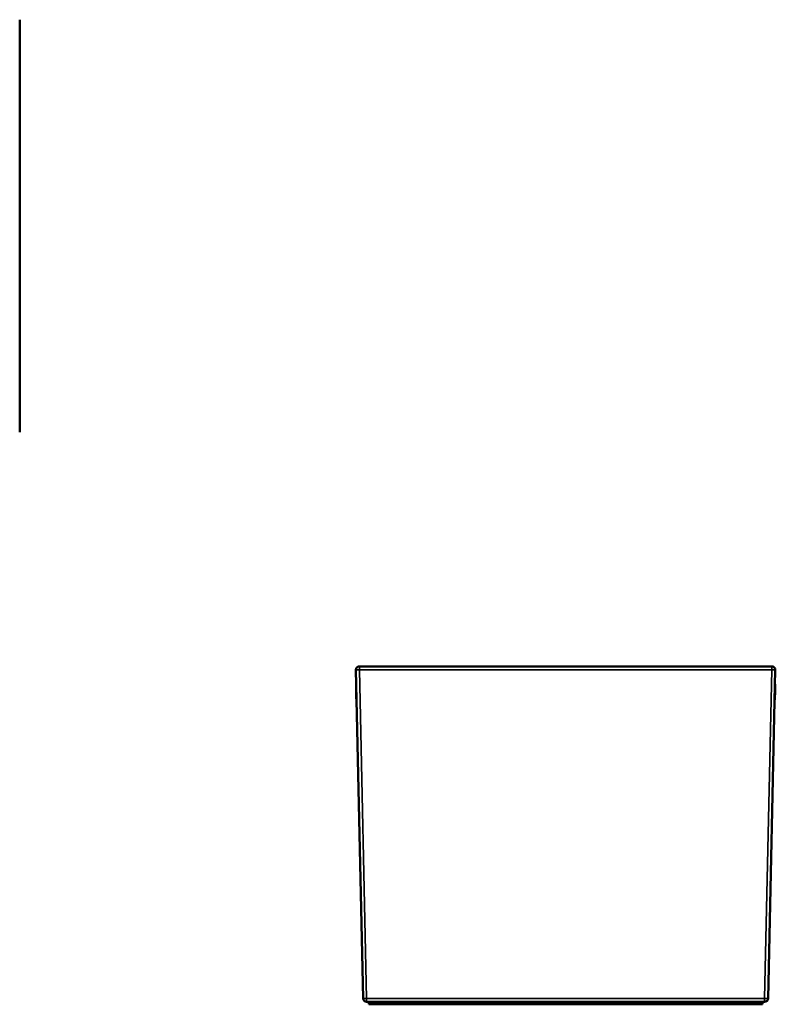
# Model space of a CAD drawing. Header units: millimetres. Extents: x 2057 to 6014, y 1768 to 4066.
# Tile 13 of 13: x 4256 to 6014, y 1768 to 4058. Entities that reach past the tile are written whole.
import ezdxf

# ---------------------------------------------------------------- set-up
doc = ezdxf.new("R2010")
doc.units = ezdxf.units.MM
doc.layers.add('Visibile (ISO)', color=7, linetype='Continuous', lineweight=50)
doc.layers.add('Visibile sottile (ISO)', color=7, linetype='Continuous', lineweight=35)

msp = doc.modelspace()

# ---------------------------------------------------------------- linework, layer by layer
at = {"layer": 'Visibile (ISO)'}
for p, q in [((4256.2, 4057.5), (4256.2, 3097.9)), ((5055.3, 1781.4), (5038.4, 2545.4)), ((6006, 2553.6), (5046.4, 2553.6)), ((6014, 2545.4), (5997.1, 1781.4)), ((5038.6, 2511.9), (5038.6, 2511.9)), ((5038.6, 2511.9), (5038.6, 2511.8)), ((5038.6, 2511.9), (5039.1, 2511.9)), ((5038.6, 2511.9), (5039.1, 2511.9)), ((5038.6, 2511.8), (5038.6, 2511.5)), ((5038.6, 2511.8), (5039.1, 2511.8)), ((5038.6, 2511.5), (5039.1, 2511.6)), ((5038.6, 2511.5), (5039.1, 2511.6)), ((5038.6, 2511.5), (5038.6, 2510.7)), ((5038.6, 2511.5), (5038.6, 2511.5)), ((5038.6, 2511.5), (5038.6, 2511.5)), ((5038.6, 2511.5), (5039.1, 2511.5)), ((5038.6, 2510.7), (5038.6, 2510.5)), ((5038.6, 2510.5), (5038.6, 2510.4)), ((5038.6, 2510.5), (5039.1, 2510.5)), ((5038.6, 2510.4), (5038.6, 2510.3)), ((5038.6, 2510.4), (5038.6, 2510.4)), ((5038.6, 2510.4), (5039.1, 2510.4)), ((5038.6, 2510.3), (5038.7, 2508.9)), ((5038.6, 2510.3), (5039.1, 2510.3)), ((5038.7, 2508.9), (5038.7, 2508.6)), ((5038.7, 2508.9), (5038.7, 2508.9)), ((5039.2, 2508.9), (5038.7, 2508.9)), ((5038.7, 2508.6), (5038.7, 2508.4)), ((5039.2, 2508.6), (5038.7, 2508.6)), ((5038.7, 2508.4), (5038.7, 2508.2)), ((5039.2, 2508.4), (5038.7, 2508.4)), ((5038.7, 2508.2), (5038.7, 2508)), ((5039.2, 2508.2), (5038.7, 2508.2)), ((5038.7, 2508), (5038.7, 2507.9)), ((5039.2, 2508), (5038.7, 2508)), ((5038.7, 2507.9), (5038.7, 2507.8)), ((5039.2, 2507.9), (5038.7, 2507.9)), ((5038.7, 2507.9), (5038.7, 2507.9)), ((5038.7, 2507.8), (5038.7, 2507.7)), ((5038.7, 2507.7), (5038.7, 2507.5)), ((5038.7, 2507.7), (5038.7, 2507.7)), ((5039.2, 2507.7), (5038.7, 2507.7)), ((5039.2, 2507.7), (5038.7, 2507.7)), ((5038.7, 2507.5), (5038.7, 2507.4)), ((5039.2, 2507.5), (5038.7, 2507.5)), ((5038.7, 2507.4), (5038.7, 2507.2)), ((5038.7, 2507.2), (5038.7, 2507)), ((5038.7, 2507.2), (5038.7, 2507.2)), ((5039.2, 2507.2), (5038.7, 2507.2)), ((5038.7, 2507), (5038.7, 2506.7)), ((5038.7, 2506.7), (5038.7, 2506.3)), ((5038.7, 2506.3), (5038.7, 2506.2)), ((5038.7, 2506.2), (5038.7, 2505.6)), ((5039.2, 2506.2), (5038.7, 2506.2)), ((5038.7, 2505.6), (5038.7, 2505.5)), ((5038.7, 2505.5), (5038.8, 2505.1)), ((5038.8, 2505.1), (5038.8, 2505)), ((5038.8, 2505), (5038.8, 2504.9)), ((5039.3, 2505), (5038.8, 2505)), ((5038.8, 2504.9), (5038.8, 2504.8)), ((5039.3, 2504.8), (5038.8, 2504.8)), ((5038.8, 2504.8), (5038.8, 2504.6)), ((5038.8, 2504.6), (5038.8, 2504)), ((5039.3, 2504.6), (5038.8, 2504.6)), ((5038.8, 2504), (5038.8, 2503.3)), ((5038.8, 2503.3), (5038.8, 2503)), ((5039.3, 2503.3), (5038.8, 2503.3)), ((5038.8, 2503), (5038.8, 2502.7)), ((5039.3, 2503), (5038.8, 2503)), ((5038.8, 2502.7), (5038.8, 2502.6)), ((5039.3, 2502.7), (5038.8, 2502.7)), ((5038.8, 2502.6), (5038.8, 2502.5)), ((5038.8, 2502.5), (5038.8, 2502.4)), ((5039.3, 2502.5), (5038.8, 2502.5)), ((5038.8, 2502.4), (5038.8, 2501.3)), ((5039.3, 2502.4), (5038.8, 2502.4)), ((5038.8, 2501.3), (5038.9, 2500)), ((5039.3, 2501.3), (5038.8, 2501.3)), ((5038.9, 2500), (5038.9, 2499.6)), ((5039.4, 2500), (5038.9, 2500)), ((5038.9, 2499.6), (5038.9, 2499.3)), ((5039.4, 2499.6), (5038.9, 2499.6)), ((5038.9, 2499.3), (5038.9, 2499.1)), ((5039.4, 2499.3), (5038.9, 2499.3)), ((5038.9, 2499.1), (5038.9, 2498.7)), ((5039.4, 2499.1), (5038.9, 2499.1)), ((5038.9, 2498.7), (5038.9, 2498.6)), ((5039.4, 2498.7), (5038.9, 2498.7)), ((5038.9, 2498.6), (5039, 2496)), ((5039.4, 2498.6), (5038.9, 2498.6)), ((5038.9, 2498.6), (5038.9, 2498.6)), ((5039, 2496), (5039.5, 2496)), ((5039.5, 2496), (5039, 2496)), ((6013, 2502.4), (6013.5, 2502.4)), ((6013.5, 2502.3), (6013, 2502.3)), ((6013, 2502.1), (6013.5, 2502.1)), ((6013, 2501.3), (6013.5, 2501.3)), ((6013, 2500.8), (6013.5, 2500.8)), ((6013, 2500.7), (6013.5, 2500.7)), ((6013, 2499), (6013.5, 2499)), ((6013, 2498.6), (6013.5, 2498.6)), ((6013, 2498.4), (6013.5, 2498.4)), ((6013.1, 2507), (6013.6, 2507)), ((6013.1, 2506.7), (6013.6, 2506.7)), ((6013.1, 2506.4), (6013.6, 2506.4)), ((6013.1, 2504.9), (6013.6, 2504.8)), ((6013.1, 2504.6), (6013.6, 2504.6)), ((6013.1, 2504.5), (6013.6, 2504.5)), ((6013.1, 2504.2), (6013.6, 2504.2)), ((6013.1, 2503.8), (6013.6, 2503.8)), ((6013.1, 2502.9), (6013.6, 2502.9)), ((6013.1, 2502.8), (6013.6, 2502.7)), ((6013.2, 2511.6), (6013.7, 2511.6)), ((6013.2, 2511.4), (6013.7, 2511.4)), ((6013.2, 2511.1), (6013.7, 2511.1)), ((6013.2, 2511.1), (6013.7, 2511.1)), ((6013.2, 2511), (6013.7, 2511)), ((6013.2, 2510.9), (6013.7, 2510.9)), ((6013.2, 2510.9), (6013.7, 2510.9)), ((6013.2, 2510.8), (6013.7, 2510.8)), ((6013.2, 2510.7), (6013.7, 2510.7)), ((6013.2, 2510.6), (6013.7, 2510.6)), ((6013.2, 2510.5), (6013.7, 2510.5)), ((6013.2, 2510.4), (6013.7, 2510.4)), ((6013.2, 2510.2), (6013.7, 2510.1)), ((6013.2, 2510.1), (6013.7, 2510.1)), ((6013.2, 2510.1), (6013.7, 2510.1)), ((6013.2, 2509.6), (6013.7, 2509.6)), ((6013.2, 2509.1), (6013.7, 2509)), ((6013.2, 2509.1), (6013.7, 2509.1)), ((6013.2, 2508.8), (6013.7, 2508.8)), ((6013.2, 2508.7), (6013.7, 2508.7)), ((6013.2, 2508.5), (6013.7, 2508.5)), ((6013.2, 2508.3), (6013.7, 2508.2)), ((6013.2, 2508), (6013.7, 2508)), ((6013.2, 2508), (6013.7, 2508)), ((6013.2, 2507.7), (6013.7, 2507.7)), ((6013.8, 2511.8), (6013.3, 2511.8)), ((6013.4, 2495.9), (6013.5, 2498.4)), ((6013.5, 2502.4), (6013.6, 2502.7)), ((6013.5, 2502.3), (6013.5, 2502.4)), ((6013.5, 2502.2), (6013.5, 2502.3)), ((6013.5, 2502.2), (6013.5, 2502.1)), ((6013.5, 2502), (6013.5, 2502.1)), ((6013.5, 2501.3), (6013.5, 2502)), ((6013.5, 2500.8), (6013.5, 2501.3)), ((6013.5, 2500.7), (6013.5, 2500.8)), ((6013.5, 2500.2), (6013.5, 2500.7)), ((6013.5, 2499.4), (6013.5, 2500.2)), ((6013.5, 2499.1), (6013.5, 2499.4)), ((6013.5, 2499), (6013.5, 2499.1)), ((6013.5, 2498.7), (6013.5, 2499)), ((6013.5, 2498.6), (6013.5, 2498.7)), ((6013.5, 2498.4), (6013.5, 2498.6)), ((6013.6, 2507), (6013.7, 2507.3)), ((6013.6, 2506.7), (6013.6, 2507)), ((6013.6, 2506.4), (6013.6, 2506.7)), ((6013.6, 2505.6), (6013.6, 2506.4)), ((6013.6, 2505.3), (6013.6, 2505.6)), ((6013.6, 2505), (6013.6, 2505.3)), ((6013.6, 2504.8), (6013.6, 2505)), ((6013.6, 2504.6), (6013.6, 2504.8)), ((6013.6, 2504.5), (6013.6, 2504.6)), ((6013.6, 2504.2), (6013.6, 2504.5)), ((6013.6, 2503.8), (6013.6, 2504.2)), ((6013.6, 2503.5), (6013.6, 2503.8)), ((6013.6, 2502.9), (6013.6, 2503.5)), ((6013.6, 2502.7), (6013.6, 2502.9)), ((6013.7, 2511.6), (6013.8, 2511.8)), ((6013.7, 2511.5), (6013.7, 2511.6)), ((6013.7, 2511.5), (6013.7, 2511.5)), ((6013.7, 2511.5), (6013.7, 2511.5)), ((6013.7, 2511.4), (6013.7, 2511.5)), ((6013.7, 2511.1), (6013.7, 2511.4)), ((6013.7, 2511.1), (6013.7, 2511.1)), ((6013.7, 2511), (6013.7, 2511.1)), ((6013.7, 2510.9), (6013.7, 2511)), ((6013.7, 2510.9), (6013.7, 2510.9)), ((6013.7, 2510.9), (6013.7, 2510.9)), ((6013.7, 2510.8), (6013.7, 2510.9)), ((6013.7, 2510.7), (6013.7, 2510.8)), ((6013.7, 2510.6), (6013.7, 2510.7)), ((6013.7, 2510.5), (6013.7, 2510.6)), ((6013.7, 2510.4), (6013.7, 2510.5)), ((6013.7, 2510.4), (6013.7, 2510.4)), ((6013.7, 2510.3), (6013.7, 2510.4)), ((6013.7, 2510.1), (6013.7, 2510.3)), ((6013.7, 2510.1), (6013.7, 2510.1)), ((6013.7, 2510.1), (6013.7, 2510.1)), ((6013.7, 2510.1), (6013.7, 2510.1)), ((6013.7, 2509.6), (6013.7, 2510.1)), ((6013.7, 2509.5), (6013.7, 2509.6)), ((6013.7, 2509.2), (6013.7, 2509.5)), ((6013.7, 2509.1), (6013.7, 2509.2)), ((6013.7, 2509.1), (6013.7, 2509.1)), ((6013.7, 2509), (6013.7, 2509.1)), ((6013.7, 2508.8), (6013.7, 2509)), ((6013.7, 2508.7), (6013.7, 2508.8)), ((6013.7, 2508.5), (6013.7, 2508.7)), ((6013.7, 2508.3), (6013.7, 2508.5)), ((6013.7, 2508.2), (6013.7, 2508.3)), ((6013.7, 2508.2), (6013.7, 2508.2)), ((6013.7, 2508), (6013.7, 2508.2)), ((6013.7, 2508), (6013.7, 2508)), ((6013.7, 2507.7), (6013.7, 2508)), ((6013.7, 2507.6), (6013.7, 2507.7)), ((6013.7, 2507.3), (6013.7, 2507.6)), ((5039, 2496), (5039, 2496)), ((5039, 2496), (5039.1, 2490.1)), ((5039.1, 2490.1), (5039.6, 2490.1)), ((5039.1, 2490.1), (5039.2, 2484.1)), ((5039.7, 2484.1), (5039.2, 2484.1)), ((5039.2, 2483.7), (5039.2, 2483.7)), ((5039.2, 2483.7), (5039.7, 2483.7)), ((5039.2, 2483.7), (5039.2, 2483.6)), ((5039.2, 2483.7), (5039.2, 2483.7)), ((5039.7, 2483.7), (5039.2, 2483.7)), ((5039.2, 2483.6), (5039.2, 2483.1)), ((5039.7, 2483.6), (5039.2, 2483.6)), ((5039.2, 2483.6), (5039.2, 2483.6)), ((5039.7, 2483.6), (5039.2, 2483.6)), ((5039.2, 2483.1), (5039.2, 2483)), ((5039.7, 2483.1), (5039.2, 2483.1)), ((5039.2, 2483.1), (5039.2, 2483.1)), ((5039.7, 2483.1), (5039.2, 2483.1)), ((5039.2, 2483), (5039.2, 2482.8)), ((5039.7, 2483), (5039.2, 2483)), ((5039.2, 2482.8), (5039.3, 2482.7)), ((5039.7, 2482.8), (5039.2, 2482.8)), ((5039.3, 2482.7), (5039.3, 2482.1)), ((5039.8, 2482.7), (5039.3, 2482.7)), ((5039.3, 2482.7), (5039.3, 2482.7)), ((5039.8, 2482.7), (5039.3, 2482.7)), ((5039.3, 2482.7), (5039.3, 2482.7)), ((5039.8, 2482.7), (5039.3, 2482.7)), ((5039.3, 2482.1), (5039.3, 2481.9)), ((5039.8, 2482), (5039.3, 2481.9)), ((5039.3, 2481.9), (5039.3, 2481.7)), ((5039.3, 2481.7), (5039.3, 2481)), ((5039.3, 2481.7), (5039.3, 2481.7)), ((5039.3, 2481.7), (5039.3, 2481.7)), ((5039.3, 2481.7), (5039.8, 2481.7)), ((5039.3, 2481.7), (5039.8, 2481.7)), ((5039.3, 2481.7), (5039.8, 2481.7)), ((5039.3, 2481), (5039.3, 2480.8)), ((5039.8, 2481), (5039.3, 2481)), ((5039.3, 2480.8), (5039.3, 2480.6)), ((5039.3, 2480.6), (5039.3, 2480.5)), ((5039.8, 2480.6), (5039.3, 2480.5)), ((5039.3, 2480.5), (5039.3, 2480.4)), ((5039.3, 2480.4), (5039.3, 2480.2)), ((5039.3, 2480.2), (5039.3, 2480.1)), ((5039.3, 2480.1), (5039.3, 2480)), ((5039.3, 2480.1), (5039.3, 2480.1)), ((5039.3, 2480.1), (5039.3, 2480.1)), ((5039.3, 2480.1), (5039.3, 2480.1)), ((5039.3, 2480.1), (5039.8, 2480.1)), ((5039.3, 2480.1), (5039.8, 2480.1)), ((5039.8, 2480.1), (5039.3, 2480.1)), ((5039.3, 2480), (5039.3, 2479.9)), ((5039.3, 2479.9), (5039.3, 2479.7)), ((5039.3, 2479.9), (5039.8, 2479.9)), ((5039.3, 2479.7), (5039.3, 2479.5)), ((5039.3, 2479.5), (5039.3, 2479.4)), ((5039.8, 2479.5), (5039.3, 2479.5)), ((5039.3, 2479.4), (5039.3, 2479.3)), ((5039.3, 2479.3), (5039.8, 2479.4)), ((5039.8, 2479.4), (5039.3, 2479.4)), ((5039.3, 2479.3), (5039.3, 2479.2)), ((5039.3, 2479.3), (5039.3, 2479.3)), ((5039.3, 2479.3), (5039.8, 2479.3)), ((5039.3, 2479.2), (5039.3, 2478.9)), ((5039.3, 2478.9), (5039.3, 2478.7)), ((5039.3, 2478.9), (5039.8, 2478.9)), ((5039.3, 2478.7), (5039.3, 2478.3)), ((5039.3, 2478.7), (5039.3, 2478.7)), ((5039.3, 2478.7), (5039.3, 2478.7)), ((5039.3, 2478.7), (5039.8, 2478.7)), ((5039.3, 2478.3), (5039.3, 2478.3)), ((5039.3, 2478.3), (5039.4, 2478.2)), ((5039.8, 2478.3), (5039.3, 2478.3)), ((5039.4, 2478.2), (5039.4, 2478)), ((5039.4, 2478), (5039.4, 2477.9)), ((5039.9, 2478), (5039.4, 2478)), ((5039.4, 2477.9), (5039.4, 2477.8)), ((5039.4, 2477.8), (5039.4, 2477.7)), ((5039.9, 2477.8), (5039.4, 2477.8)), ((5039.4, 2477.7), (5039.4, 2477.5)), ((5039.9, 2477.7), (5039.4, 2477.7)), ((5039.4, 2477.5), (5039.4, 2477.4)), ((5039.4, 2477.4), (5039.4, 2477.3)), ((5039.9, 2477.4), (5039.4, 2477.3)), ((5039.4, 2477.3), (5039.4, 2477.2)), ((5039.9, 2477.3), (5039.4, 2477.3)), ((5039.4, 2477.3), (5039.4, 2477.3)), ((5039.4, 2477.2), (5039.4, 2477.1)), ((5039.9, 2477.2), (5039.4, 2477.2)), ((5039.4, 2477.2), (5039.4, 2477.2)), ((5039.4, 2477.1), (5039.4, 2477)), ((5039.4, 2477), (5039.4, 2476.9)), ((5039.4, 2476.9), (5039.4, 2476.8)), ((5039.4, 2476.8), (5039.4, 2476.7)), ((5039.4, 2476.8), (5039.4, 2476.8)), ((5039.9, 2476.8), (5039.4, 2476.8)), ((5039.4, 2476.8), (5039.4, 2476.8)), ((5039.9, 2476.8), (5039.4, 2476.8)), ((5039.4, 2476.7), (5039.4, 2476.6)), ((5039.4, 2476.6), (5039.4, 2476.5)), ((5039.9, 2476.6), (5039.4, 2476.6)), ((5039.4, 2476.5), (5039.9, 2476.5)), ((5039.4, 2476.5), (5039.4, 2476.5)), ((5039.4, 2476.5), (5039.4, 2476.4)), ((5039.9, 2476.5), (5039.4, 2476.5)), ((5039.4, 2476.4), (5039.4, 2476.3)), ((5039.4, 2476.4), (5039.9, 2476.4)), ((5039.4, 2476.3), (5039.4, 2476.1)), ((5039.4, 2476.3), (5039.4, 2476.3)), ((5039.9, 2476.3), (5039.4, 2476.3)), ((5039.4, 2476.1), (5039.4, 2476)), ((5039.4, 2476), (5039.4, 2475.8)), ((5039.4, 2476), (5039.4, 2476)), ((5039.9, 2476), (5039.4, 2476)), ((5039.4, 2475.8), (5039.4, 2475.7)), ((5039.4, 2475.8), (5039.4, 2475.8)), ((5039.4, 2475.8), (5039.4, 2475.8)), ((5039.4, 2475.8), (5039.4, 2475.8)), ((5039.4, 2475.8), (5039.9, 2475.8)), ((5039.4, 2475.8), (5039.9, 2475.8)), ((5039.4, 2475.8), (5039.4, 2475.8)), ((5039.9, 2475.8), (5039.4, 2475.8)), ((5039.4, 2475.7), (5039.4, 2475.6)), ((5039.4, 2475.7), (5039.4, 2475.7)), ((5039.4, 2475.7), (5039.4, 2475.7)), ((5039.4, 2475.7), (5039.4, 2475.7)), ((5039.4, 2475.7), (5039.4, 2475.7)), ((5039.4, 2475.7), (5039.9, 2475.7)), ((5039.9, 2475.7), (5039.4, 2475.7)), ((5039.9, 2475.7), (5039.4, 2475.7)), ((5039.4, 2475.6), (5039.4, 2475.6)), ((5039.4, 2475.6), (5039.4, 2475.6)), ((5039.9, 2475.6), (5039.4, 2475.6)), ((5039.9, 2475.6), (5039.4, 2475.6)), ((5039.9, 2475.6), (5039.4, 2475.6)), ((6013, 2479.3), (6012.5, 2479.3)), ((6013, 2479.2), (6012.5, 2479.2)), ((6013, 2478.7), (6012.5, 2478.7)), ((6012.5, 2478.7), (6013, 2478.6)), ((6013, 2478.5), (6012.5, 2478.5)), ((6013, 2477.5), (6012.5, 2477.5)), ((6013, 2477.5), (6012.5, 2477.5)), ((6013, 2477.1), (6012.5, 2477.1)), ((6013, 2477), (6012.5, 2477.1)), ((6012.5, 2477.1), (6013, 2477.1)), ((6012.5, 2477), (6013, 2477)), ((6012.5, 2476.5), (6013, 2476.5)), ((6013, 2476.2), (6012.5, 2476.2)), ((6013, 2476.2), (6012.5, 2476.2)), ((6012.5, 2476), (6013, 2476)), ((6012.9, 2475.6), (6012.5, 2475.6)), ((6012.5, 2475.6), (6012.9, 2475.6)), ((6012.5, 2475.6), (6012.9, 2475.6)), ((6012.5, 2475.6), (6012.9, 2475.6)), ((6013.1, 2484), (6012.6, 2484)), ((6013.1, 2483.6), (6012.6, 2483.6)), ((6013.1, 2483.6), (6012.6, 2483.6)), ((6013.1, 2483.5), (6012.6, 2483.5)), ((6013.1, 2483.4), (6012.6, 2483.4)), ((6013.1, 2483.3), (6012.6, 2483.3)), ((6013.1, 2482.4), (6012.6, 2482.4)), ((6013.1, 2481.5), (6012.6, 2481.5)), ((6013.1, 2481.4), (6012.6, 2481.4)), ((6013.1, 2480.8), (6012.6, 2480.8)), ((6012.6, 2480.7), (6013.1, 2480.7)), ((6013.1, 2480.3), (6012.6, 2480.3)), ((6012.8, 2490), (6013.3, 2490)), ((6013.4, 2495.9), (6012.9, 2495.9)), ((6012.9, 2475.6), (6012.9, 2475.6)), ((6012.9, 2475.6), (6012.9, 2475.6)), ((6013, 2479.3), (6013.1, 2480.3)), ((6013, 2479.2), (6013, 2479.3)), ((6013, 2479.2), (6013, 2479.2)), ((6013, 2478.7), (6013, 2479.2)), ((6013, 2478.7), (6013, 2478.7)), ((6013, 2478.6), (6013, 2478.7)), ((6013, 2478.5), (6013, 2478.6)), ((6013, 2477.5), (6013, 2478.5)), ((6013, 2477.5), (6013, 2477.5)), ((6013, 2477.5), (6013, 2477.5)), ((6013, 2477.1), (6013, 2477.5)), ((6013, 2477.1), (6013, 2477.1)), ((6013, 2477.1), (6013, 2477.1)), ((6013, 2477), (6013, 2477.1)), ((6013, 2476.8), (6013, 2477)), ((6013, 2477), (6013, 2477)), ((6013, 2476.5), (6013, 2476.8)), ((6013, 2476.5), (6013, 2476.5)), ((6013, 2476.2), (6013, 2476.5)), ((6013, 2476.2), (6013, 2476.2)), ((6013, 2476), (6013, 2476.2)), ((6013, 2476), (6013, 2476)), ((6013, 2475.7), (6013, 2476)), ((6012.9, 2475.6), (6013, 2475.7)), ((6012.9, 2475.6), (6012.9, 2475.6)), ((6012.9, 2475.6), (6012.9, 2475.6)), ((6012.9, 2475.6), (6012.9, 2475.6)), ((6012.9, 2475.6), (6012.9, 2475.6)), ((6013.1, 2484), (6013.3, 2490)), ((6013.1, 2483.6), (6013.1, 2483.6)), ((6013.1, 2483.6), (6013.1, 2483.6)), ((6013.1, 2483.5), (6013.1, 2483.6)), ((6013.1, 2483.4), (6013.1, 2483.5)), ((6013.1, 2483.3), (6013.1, 2483.4)), ((6013.1, 2482.4), (6013.1, 2483.3)), ((6013.1, 2481.5), (6013.1, 2482.4)), ((6013.1, 2481.5), (6013.1, 2481.5)), ((6013.1, 2481.4), (6013.1, 2481.5)), ((6013.1, 2480.8), (6013.1, 2481.4)), ((6013.1, 2480.7), (6013.1, 2480.8)), ((6013.1, 2480.7), (6013.1, 2480.7)), ((6013.1, 2480.3), (6013.1, 2480.7)), ((6013.3, 2490), (6013.4, 2495.9)), ((5989.1, 1773.6), (5063.3, 1773.6)), ((5068.1, 1773.6), (5068.1, 1767.6)), ((5984.3, 1767.6), (5068.1, 1767.6)), ((5984.3, 1773.6), (5984.3, 1767.6))]:
    msp.add_line(p, q, dxfattribs=at)
for centre, start, end in [((5046.4, 2545.6), 90, 180), ((6006, 2545.6), 358.73, 90), ((5063.3, 1781.6), 181.27, 270), ((5989.1, 1781.6), 270, 358.73)]:
    msp.add_arc(centre, 8, start, end, dxfattribs=at)
msp.add_ellipse((5046.4, 2545.6), major_axis=(0.1, -8), ratio=0.999991, start_param=4.699367, end_param=4.721533, dxfattribs=at)
at = {"layer": 'Visibile sottile (ISO)'}
for p, q in [((5046.4, 2553.6), (5046.4, 2545.6)), ((6006, 2545.6), (5046.4, 2545.6)), ((5046.4, 2545.4), (5046.4, 2545.6)), ((5046.4, 2545.4), (6006, 2545.4)), ((5046.4, 2545.4), (5063.3, 1781.4)), ((5989.1, 1781.4), (6006, 2545.4)), ((6006, 2545.6), (6006, 2553.6)), ((6006, 2545.6), (6006, 2545.4)), ((5038.6, 2510.7), (5039.1, 2510.7)), ((5038.6, 2510.4), (5039.1, 2510.4)), ((5039.2, 2508.9), (5038.7, 2508.9)), ((5039.2, 2508), (5038.7, 2507.9)), ((5039.2, 2507.8), (5038.7, 2507.8)), ((5038.7, 2507.4), (5039.2, 2507.4)), ((5039.2, 2507.2), (5038.7, 2507.2)), ((5039.2, 2507), (5038.7, 2507)), ((5039.2, 2506.7), (5038.7, 2506.7)), ((5039.2, 2506.3), (5038.7, 2506.3)), ((5039.2, 2505.6), (5038.7, 2505.6)), ((5039.2, 2505.5), (5038.7, 2505.5)), ((5039.3, 2505.2), (5038.8, 2505.1)), ((5039.3, 2504.9), (5038.8, 2504.9)), ((5039.3, 2504), (5038.8, 2504)), ((5039.3, 2502.6), (5038.8, 2502.6)), ((5039.4, 2498.6), (5038.9, 2498.6)), ((6013, 2502.2), (6013.5, 2502.2)), ((6013, 2502), (6013.5, 2502)), ((6013, 2500.2), (6013.5, 2500.2)), ((6013, 2499.5), (6013.5, 2499.4)), ((6013, 2499.1), (6013.5, 2499.1)), ((6013, 2498.7), (6013.5, 2498.7)), ((6013.1, 2505.6), (6013.6, 2505.6)), ((6013.1, 2505.3), (6013.6, 2505.3)), ((6013.1, 2505), (6013.6, 2505)), ((6013.1, 2503.5), (6013.6, 2503.5)), ((6013.2, 2511.5), (6013.7, 2511.5)), ((6013.2, 2511.5), (6013.7, 2511.5)), ((6013.2, 2511.5), (6013.7, 2511.5)), ((6013.2, 2510.9), (6013.7, 2510.9)), ((6013.2, 2510.4), (6013.7, 2510.4)), ((6013.2, 2510.3), (6013.7, 2510.3)), ((6013.2, 2510.1), (6013.7, 2510.1)), ((6013.2, 2509.5), (6013.7, 2509.5)), ((6013.2, 2509.2), (6013.7, 2509.2)), ((6013.2, 2509.1), (6013.7, 2509.1)), ((6013.2, 2508.3), (6013.7, 2508.3)), ((6013.2, 2508.2), (6013.7, 2508.2)), ((6013.2, 2507.6), (6013.7, 2507.6)), ((6013.2, 2507.3), (6013.7, 2507.3)), ((5039.7, 2483.7), (5039.2, 2483.7)), ((5039.8, 2482.1), (5039.3, 2482.1)), ((5039.3, 2480.8), (5039.8, 2480.8)), ((5039.3, 2480.6), (5039.8, 2480.6)), ((5039.3, 2480.4), (5039.8, 2480.4)), ((5039.3, 2480.2), (5039.8, 2480.2)), ((5039.3, 2480.1), (5039.8, 2480.1)), ((5039.3, 2480), (5039.8, 2480)), ((5039.3, 2479.7), (5039.8, 2479.7)), ((5039.3, 2479.2), (5039.8, 2479.2)), ((5039.3, 2478.7), (5039.8, 2478.7)), ((5039.3, 2478.7), (5039.8, 2478.7)), ((5039.3, 2478.3), (5039.8, 2478.3)), ((5039.9, 2478.2), (5039.4, 2478.2)), ((5039.9, 2477.9), (5039.4, 2477.9)), ((5039.9, 2477.5), (5039.4, 2477.5)), ((5039.9, 2477.4), (5039.4, 2477.4)), ((5039.9, 2477.2), (5039.4, 2477.2)), ((5039.4, 2477.1), (5039.9, 2477.1)), ((5039.9, 2477.1), (5039.4, 2477)), ((5039.9, 2476.9), (5039.4, 2476.9)), ((5039.9, 2476.8), (5039.4, 2476.8)), ((5039.9, 2476.7), (5039.4, 2476.7)), ((5039.4, 2476.3), (5039.9, 2476.3)), ((5039.4, 2476.1), (5039.9, 2476.1)), ((5039.4, 2476), (5039.9, 2476)), ((5039.4, 2475.8), (5039.9, 2475.9)), ((5039.9, 2475.8), (5039.4, 2475.7)), ((5039.4, 2475.8), (5039.9, 2475.8)), ((5039.4, 2475.7), (5039.9, 2475.7)), ((5039.4, 2475.7), (5039.9, 2475.7)), ((5039.4, 2475.7), (5039.9, 2475.7)), ((6013, 2479.2), (6012.5, 2479.3)), ((6013, 2478.7), (6012.5, 2478.7)), ((6013, 2477.5), (6012.5, 2477.5)), ((6013, 2477.1), (6012.5, 2477.1)), ((6012.5, 2476.8), (6013, 2476.8)), ((6013, 2476.5), (6012.5, 2476.5)), ((6012.5, 2476), (6013, 2476)), ((6012.5, 2475.7), (6013, 2475.7)), ((6012.9, 2475.6), (6012.5, 2475.6)), ((6012.9, 2475.6), (6012.5, 2475.6)), ((6012.5, 2475.6), (6012.9, 2475.6)), ((6013.1, 2483.6), (6012.6, 2483.6)), ((6013.1, 2481.5), (6012.6, 2481.5)), ((6013.1, 2480.7), (6012.6, 2480.7)), ((5063.3, 1781.4), (5989.1, 1781.4)), ((5063.3, 1773.6), (5063.3, 1781.4)), ((5989.1, 1773.6), (5989.1, 1781.4))]:
    msp.add_line(p, q, dxfattribs=at)
for points, knots in [([(5038.4, 2545.4), (5038.4, 2545.4), (5038.4, 2545.4), (5038.5, 2545.4), (5038.6, 2545.4), (5038.7, 2545.4), (5038.9, 2545.4), (5039, 2545.4), (5039.2, 2545.3), (5039.5, 2545.3), (5039.7, 2545.3), (5040, 2545.3), (5040.3, 2545.3), (5040.6, 2545.3), (5041, 2545.3), (5041.4, 2545.3), (5041.5, 2545.3), (5041.7, 2545.3), (5041.9, 2545.3), (5042, 2545.3), (5042.1, 2545.3), (5042.2, 2545.3), (5042.3, 2545.3), (5042.4, 2545.3), (5042.6, 2545.3), (5042.7, 2545.3), (5042.8, 2545.3), (5042.9, 2545.3), (5043, 2545.4), (5043.1, 2545.4), (5043.2, 2545.4), (5043.3, 2545.4), (5043.4, 2545.4), (5043.5, 2545.4), (5043.6, 2545.4), (5043.8, 2545.4), (5043.9, 2545.4), (5044, 2545.4), (5044.1, 2545.4), (5044.2, 2545.4), (5044.3, 2545.4), (5044.4, 2545.4), (5044.5, 2545.4), (5044.6, 2545.4), (5044.7, 2545.4), (5044.8, 2545.4), (5044.9, 2545.4), (5045, 2545.4), (5045.1, 2545.4), (5045.2, 2545.4), (5045.3, 2545.4), (5045.4, 2545.4), (5045.4, 2545.4), (5045.5, 2545.4), (5045.5, 2545.4), (5045.6, 2545.4), (5045.7, 2545.4), (5045.8, 2545.4), (5045.8, 2545.4), (5045.9, 2545.4), (5045.9, 2545.4), (5046, 2545.4), (5046, 2545.4), (5046, 2545.4), (5046.1, 2545.4), (5046.1, 2545.4), (5046.1, 2545.4), (5046.2, 2545.4), (5046.2, 2545.4), (5046.2, 2545.4), (5046.2, 2545.4), (5046.3, 2545.4), (5046.3, 2545.4), (5046.3, 2545.4), (5046.3, 2545.4), (5046.4, 2545.4)], [0, 0, 0, 0, 0.790633, 0.790633, 0.790633, 1.581266, 1.581266, 1.581266, 2.372928, 2.372928, 2.372928, 3.164591, 3.164591, 3.164591, 3.947531, 3.947531, 3.947531, 4.339001, 4.339001, 4.339001, 4.534736, 4.534736, 4.534736, 4.73047, 4.73047, 4.73047, 4.924787, 4.924787, 4.924787, 5.119103, 5.119103, 5.119103, 5.31342, 5.31342, 5.31342, 5.507736, 5.507736, 5.507736, 5.702053, 5.702053, 5.702053, 5.896369, 5.896369, 5.896369, 6.090685, 6.090685, 6.090685, 6.285002, 6.285002, 6.285002, 6.481207, 6.481207, 6.481207, 6.677413, 6.677413, 6.677413, 7.069823, 7.069823, 7.069823, 7.462234, 7.462234, 7.462234, 7.854645, 7.854645, 7.854645, 8.639762, 8.639762, 8.639762, 9.424878, 9.424878, 9.424878, 10.992358, 10.992358, 10.992358, 12.562441, 12.562441, 12.562441, 12.562441]), ([(6006, 2545.4), (6006, 2545.4), (6006, 2545.4), (6006.1, 2545.4), (6006.1, 2545.4), (6006.1, 2545.4), (6006.2, 2545.4), (6006.2, 2545.4), (6006.2, 2545.4), (6006.2, 2545.4), (6006.3, 2545.4), (6006.3, 2545.4), (6006.3, 2545.4), (6006.4, 2545.4), (6006.4, 2545.4), (6006.4, 2545.4), (6006.5, 2545.4), (6006.5, 2545.4), (6006.6, 2545.4), (6006.6, 2545.4), (6006.7, 2545.4), (6006.8, 2545.4), (6006.9, 2545.4), (6006.9, 2545.4), (6007, 2545.4), (6007.1, 2545.4), (6007.2, 2545.4), (6007.2, 2545.4), (6007.3, 2545.4), (6007.4, 2545.4), (6007.5, 2545.4), (6007.6, 2545.4), (6007.7, 2545.4), (6007.8, 2545.4), (6007.9, 2545.4), (6008.1, 2545.4), (6008.2, 2545.4), (6008.3, 2545.4), (6008.4, 2545.4), (6008.5, 2545.4), (6008.6, 2545.4), (6008.7, 2545.4), (6008.8, 2545.4), (6008.9, 2545.4), (6009, 2545.4), (6009.1, 2545.4), (6009.3, 2545.4), (6009.4, 2545.4), (6009.5, 2545.3), (6009.6, 2545.3), (6009.7, 2545.3), (6009.8, 2545.3), (6009.9, 2545.3), (6010, 2545.3), (6010.1, 2545.3), (6010.2, 2545.3), (6010.3, 2545.3), (6010.4, 2545.3), (6010.6, 2545.3), (6010.8, 2545.3), (6011, 2545.3), (6011.4, 2545.3), (6011.7, 2545.3), (6012, 2545.3), (6012.3, 2545.3), (6012.6, 2545.3), (6012.9, 2545.3), (6013.1, 2545.3), (6013.3, 2545.4), (6013.5, 2545.4), (6013.7, 2545.4), (6013.8, 2545.4), (6013.9, 2545.4), (6014, 2545.4), (6014, 2545.4), (6014, 2545.4)], [-12.562441, -12.562441, -12.562441, -12.562441, -10.993948, -10.993948, -10.993948, -9.425843, -9.425843, -9.425843, -8.64112, -8.64112, -8.64112, -7.856396, -7.856396, -7.856396, -7.463397, -7.463397, -7.463397, -7.070397, -7.070397, -7.070397, -6.677398, -6.677398, -6.677398, -6.480898, -6.480898, -6.480898, -6.284398, -6.284398, -6.284398, -6.090208, -6.090208, -6.090208, -5.896019, -5.896019, -5.896019, -5.701829, -5.701829, -5.701829, -5.507639, -5.507639, -5.507639, -5.313449, -5.313449, -5.313449, -5.11926, -5.11926, -5.11926, -4.92507, -4.92507, -4.92507, -4.73088, -4.73088, -4.73088, -4.535115, -4.535115, -4.535115, -4.33935, -4.33935, -4.33935, -3.947819, -3.947819, -3.947819, -3.164758, -3.164758, -3.164758, -2.373335, -2.373335, -2.373335, -1.581911, -1.581911, -1.581911, -0.790956, -0.790956, -0.790956, 0, 0, 0, 0]), ([(5063.3, 1781.4), (5063.3, 1781.4), (5063.3, 1781.4), (5063.2, 1781.4), (5063.2, 1781.4), (5063.2, 1781.4), (5063.1, 1781.4), (5063.1, 1781.4), (5063.1, 1781.4), (5063.1, 1781.4), (5063, 1781.4), (5063, 1781.4), (5063, 1781.4), (5062.9, 1781.4), (5062.9, 1781.4), (5062.9, 1781.4), (5062.8, 1781.4), (5062.8, 1781.4), (5062.7, 1781.4), (5062.7, 1781.4), (5062.6, 1781.4), (5062.5, 1781.4), (5062.4, 1781.4), (5062.4, 1781.4), (5062.3, 1781.4), (5062.2, 1781.4), (5062.1, 1781.4), (5062.1, 1781.4), (5062, 1781.4), (5061.9, 1781.4), (5061.8, 1781.4), (5061.7, 1781.4), (5061.6, 1781.4), (5061.5, 1781.4), (5061.4, 1781.4), (5061.2, 1781.4), (5061.1, 1781.4), (5061, 1781.4), (5060.9, 1781.4), (5060.8, 1781.4), (5060.7, 1781.4), (5060.6, 1781.4), (5060.5, 1781.4), (5060.4, 1781.4), (5060.3, 1781.4), (5060.2, 1781.4), (5060, 1781.4), (5059.9, 1781.4), (5059.8, 1781.3), (5059.7, 1781.3), (5059.6, 1781.3), (5059.5, 1781.3), (5059.4, 1781.3), (5059.3, 1781.3), (5059.2, 1781.3), (5059.1, 1781.3), (5059, 1781.3), (5058.9, 1781.3), (5058.7, 1781.3), (5058.5, 1781.3), (5058.3, 1781.3), (5057.9, 1781.3), (5057.6, 1781.3), (5057.3, 1781.3), (5057, 1781.3), (5056.7, 1781.3), (5056.4, 1781.3), (5056.2, 1781.3), (5056, 1781.4), (5055.8, 1781.4), (5055.6, 1781.4), (5055.5, 1781.4), (5055.4, 1781.4), (5055.3, 1781.4), (5055.3, 1781.4), (5055.3, 1781.4)], [0, 0, 0, 0, 1.568493, 1.568493, 1.568493, 3.136597, 3.136597, 3.136597, 3.921321, 3.921321, 3.921321, 4.706045, 4.706045, 4.706045, 5.099044, 5.099044, 5.099044, 5.492044, 5.492044, 5.492044, 5.885043, 5.885043, 5.885043, 6.081543, 6.081543, 6.081543, 6.278042, 6.278042, 6.278042, 6.472232, 6.472232, 6.472232, 6.666422, 6.666422, 6.666422, 6.860612, 6.860612, 6.860612, 7.054802, 7.054802, 7.054802, 7.248991, 7.248991, 7.248991, 7.443181, 7.443181, 7.443181, 7.637371, 7.637371, 7.637371, 7.831561, 7.831561, 7.831561, 8.027326, 8.027326, 8.027326, 8.223091, 8.223091, 8.223091, 8.614622, 8.614622, 8.614622, 9.397683, 9.397683, 9.397683, 10.189106, 10.189106, 10.189106, 10.980529, 10.980529, 10.980529, 11.771485, 11.771485, 11.771485, 12.562441, 12.562441, 12.562441, 12.562441]), ([(5997.1, 1781.4), (5997.1, 1781.4), (5997, 1781.4), (5996.9, 1781.4), (5996.8, 1781.4), (5996.7, 1781.4), (5996.6, 1781.4), (5996.4, 1781.4), (5996.2, 1781.3), (5995.9, 1781.3), (5995.7, 1781.3), (5995.4, 1781.3), (5995.1, 1781.3), (5994.8, 1781.3), (5994.4, 1781.3), (5994.1, 1781.3), (5993.9, 1781.3), (5993.7, 1781.3), (5993.5, 1781.3), (5993.4, 1781.3), (5993.3, 1781.3), (5993.2, 1781.3), (5993.1, 1781.3), (5993, 1781.3), (5992.9, 1781.3), (5992.8, 1781.3), (5992.6, 1781.3), (5992.5, 1781.3), (5992.4, 1781.4), (5992.3, 1781.4), (5992.2, 1781.4), (5992.1, 1781.4), (5992, 1781.4), (5991.9, 1781.4), (5991.8, 1781.4), (5991.7, 1781.4), (5991.6, 1781.4), (5991.4, 1781.4), (5991.3, 1781.4), (5991.2, 1781.4), (5991.1, 1781.4), (5991, 1781.4), (5990.9, 1781.4), (5990.8, 1781.4), (5990.7, 1781.4), (5990.6, 1781.4), (5990.5, 1781.4), (5990.4, 1781.4), (5990.3, 1781.4), (5990.2, 1781.4), (5990.1, 1781.4), (5990.1, 1781.4), (5990, 1781.4), (5989.9, 1781.4), (5989.9, 1781.4), (5989.8, 1781.4), (5989.7, 1781.4), (5989.6, 1781.4), (5989.6, 1781.4), (5989.5, 1781.4), (5989.5, 1781.4), (5989.5, 1781.4), (5989.4, 1781.4), (5989.4, 1781.4), (5989.4, 1781.4), (5989.3, 1781.4), (5989.3, 1781.4), (5989.3, 1781.4), (5989.2, 1781.4), (5989.2, 1781.4), (5989.2, 1781.4), (5989.2, 1781.4), (5989.1, 1781.4), (5989.1, 1781.4), (5989.1, 1781.4), (5989.1, 1781.4)], [-12.562441, -12.562441, -12.562441, -12.562441, -11.771808, -11.771808, -11.771808, -10.981175, -10.981175, -10.981175, -10.189512, -10.189512, -10.189512, -9.39785, -9.39785, -9.39785, -8.61491, -8.61491, -8.61491, -8.22344, -8.22344, -8.22344, -8.027705, -8.027705, -8.027705, -7.83197, -7.83197, -7.83197, -7.637654, -7.637654, -7.637654, -7.443337, -7.443337, -7.443337, -7.249021, -7.249021, -7.249021, -7.054705, -7.054705, -7.054705, -6.860388, -6.860388, -6.860388, -6.666072, -6.666072, -6.666072, -6.471755, -6.471755, -6.471755, -6.277439, -6.277439, -6.277439, -6.081233, -6.081233, -6.081233, -5.885028, -5.885028, -5.885028, -5.492617, -5.492617, -5.492617, -5.100207, -5.100207, -5.100207, -4.707796, -4.707796, -4.707796, -3.922679, -3.922679, -3.922679, -3.137563, -3.137563, -3.137563, -1.570083, -1.570083, -1.570083, 0, 0, 0, 0])]:
    msp.add_open_spline(points, degree=3, knots=knots, dxfattribs=at)

doc.saveas('drawing.dxf')
